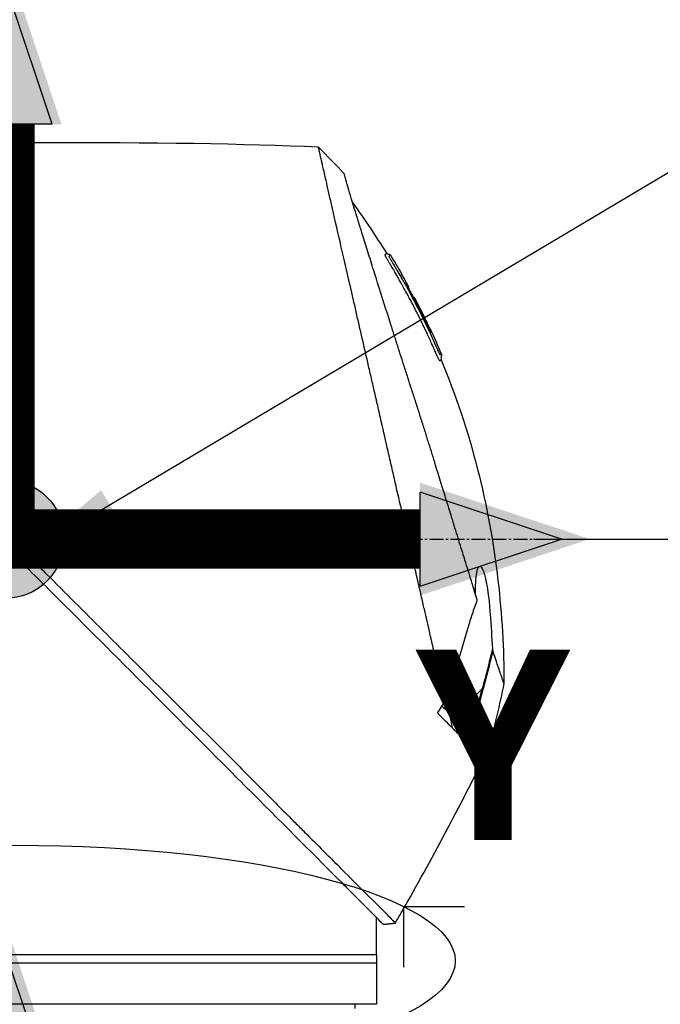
# Model space of a CAD drawing. Header units: millimetres. Extents: x 0 to 5219, y 0 to 2970.
# Tile 169 of 232: x 1893 to 1971, y 2182 to 2301. Entities that reach past the tile are written whole.
import ezdxf

# ---------------------------------------------------------------- set-up
doc = ezdxf.new("R2010")
doc.units = ezdxf.units.MM
doc.header["$LTSCALE"] = 0.2
doc.linetypes.add('CENTER2', pattern=[1.125, 0.75, -0.125, 0.125, -0.125])
for name, color, linetype in [('02_Center Line', 1, 'CENTER2'), ('07_Special Line2', 76, 'Continuous'), ('12_Before Rev.Num.', 5, 'Continuous'), ('13_After Rev.Num.', 6, 'Continuous')]:
    doc.layers.add(name, color=color, linetype=linetype)
doc.layers.add('14_Mark', color=7, linetype='Continuous', true_color=0xe03c31)
doc.styles.add('Rainbow-5.0 Style', font='malgunsl.ttf')
doc.dimstyles.new('Rainbow-5.0 Style', dxfattribs={"dimtxt": 4, "dimasz": 2.5, "dimexe": 1, "dimexo": 1, "dimgap": 1, "dimtad": 1, "dimdsep": 46, "dimtxsty": 'Rainbow-5.0 Style', "dimcen": 0, "dimclrd": 251, "dimclre": 251, "dimclrt": 7, "dimazin": 3, "dimtp": 0.1, "dimtm": 0.1, "dimtfac": 0.61, "dimtmove": 0, "dimatfit": 3, "dimfxl": 1, "dimlwd": -1, "dimlwe": -1, "dimarcsym": 1})
doc.dimstyles.new('Rainbow-5.0 Style$0', dxfattribs={"dimtxt": 4, "dimasz": 3, "dimexe": 2, "dimexo": 1, "dimgap": 0.8, "dimtad": 1, "dimzin": 9, "dimdsep": 46, "dimtxsty": 'Rainbow-5.0 Style', "dimcen": 0, "dimclrd": 251, "dimclre": 251, "dimclrt": 256, "dimadec": 1, "dimazin": 0, "dimtp": 0.1, "dimtm": 0.1, "dimtfac": 0.61, "dimtmove": 0, "dimatfit": 3, "dimfxl": 1, "dimlwd": -1, "dimlwe": -1, "dimarcsym": 1})

# ---------------------------------------------------------------- blocks, each defined once
blk = doc.blocks.new('A$Cff2b0858')
for p, q in [((-109.41, 1530.64), (-109.41, 1530.64)), ((-108.21, 1529.09), (-108.22, 1529.08)), ((-107.36, 1527.54), (-107.36, 1527.54)), ((-106.86, 1526.12), (-106.86, 1526.13)), ((-106.77, 1526.21), (-106.72, 1526.26)), ((-106.69, 1526.3), (-106.69, 1526.3)), ((-98.49, 1478.85), (-101.61, 1475.72)), ((-102.71, 1476.16), (-102.71, 1476.16)), ((-102.08, 1474.12), (-102.39, 1475.84)), ((-101.47, 1475.57), (-100.02, 1473.77)), ((-101.17, 1474.63), (-101.17, 1474.63)), ((-99.79, 1473.9), (-99.79, 1473.9)), ((-111.25, 1450.15), (-111.25, 1451.15)), ((-110.41, 1450.31), (-108.96, 1450.49)), ((-108.96, 1450.49), (-108.96, 1450.49)), ((-111.25, 1446.65), (-111.25, 1449.65)), ((-111.25, 1446.65), (-201.25, 1446.65)), ((-111.25, 1446.65), (-111.25, 1440.65)), ((-111.25, 1445.65), (-201.25, 1445.65)), ((-111.25, 1440.65), (-201.25, 1440.65)), ((-113.86, 1440.15), (-113.85, 1440.65))]:
    blk.add_line(p, q)
for centre, major_axis, ratio, start_param, end_param in [((-462.25, 1514.75), (-366.09, -26.02), 0.042138, 3.488133, 3.909025), ((-117.63, 1541.96), (-7.47, 7.7), 0.120793, 4.50015, 4.924628), ((-190.7, 1482.03), (-45.52, 83.34), 1, 4.712389, 4.730948), ((-190.7, 1482.03), (47.06, -82.48), 1, 1.552239, 1.570796), ((-165.94, 1460.84), (61.32, 61.29), 0.000012, 6.229279, 6.245754), ((-280.96, 1527.65), (-44.19, -183.8), 1, 1.51817, 1.570796), ((-2518.5, 2914), (-765.25, 2704.52), 0.999799, 3.899585, 3.900232), ((-94.56, 1470.26), (-157.24, -287.66), 0.019111, 4.710355, 4.714425), ((-126.79, 1499.87), (29.02, -28.06), 0.006576, 0.377371, 0.391215), ((-189.95, 1508.95), (92.5, 175.69), 0.499327, 4.653394, 4.763255), ((-127.59, 1498.98), (29.37, -28.27), 0.004865, 5.887634, 5.901943), ((-449.08, 1645.73), (133.4, 370.15), 0.996605, 4.537773, 4.543581)]:
    blk.add_ellipse(centre, major_axis=major_axis, ratio=ratio, start_param=start_param, end_param=end_param)
for points, knots in [([(-102.94, 1477.46), (-103.41, 1479.48), (-103.91, 1481.67), (-104.53, 1484.4), (-104.62, 1484.75), (-104.74, 1485.29), (-104.78, 1485.47), (-105.04, 1486.62), (-105.24, 1487.5), (-105.59, 1489.01), (-105.72, 1489.6), (-105.92, 1490.46), (-105.99, 1490.77), (-106.08, 1491.15), (-106.1, 1491.23), (-106.19, 1491.63), (-106.27, 1491.97), (-106.52, 1493.07), (-106.7, 1493.85), (-106.93, 1494.84), (-106.97, 1495.04), (-107.08, 1495.52), (-107.14, 1495.79), (-107.24, 1496.23), (-107.29, 1496.41), (-107.87, 1498.96), (-108.43, 1501.4), (-109.14, 1504.49), (-109.28, 1505.12), (-109.57, 1506.37), (-109.71, 1506.98), (-110.13, 1508.82), (-110.4, 1510.03), (-110.76, 1511.56), (-110.83, 1511.88), (-110.98, 1512.52), (-111.05, 1512.84), (-111.16, 1513.33), (-111.2, 1513.48), (-111.27, 1513.79), (-111.3, 1513.94), (-111.46, 1514.65), (-111.6, 1515.22), (-111.79, 1516.09), (-111.86, 1516.38), (-111.99, 1516.96), (-112.06, 1517.24), (-112.26, 1518.1), (-112.38, 1518.67), (-112.77, 1520.34), (-113.02, 1521.45), (-113.52, 1523.61), (-113.76, 1524.67), (-114.23, 1526.74), (-114.46, 1527.74), (-114.8, 1529.2), (-114.91, 1529.68), (-115.12, 1530.62), (-115.23, 1531.08), (-115.44, 1531.98), (-115.54, 1532.43), (-116.04, 1534.6), (-116.4, 1536.17), (-116.96, 1538.63), (-117.18, 1539.59), (-117.51, 1541.05), (-117.64, 1541.62), (-117.8, 1542.29), (-117.84, 1542.46), (-117.89, 1542.7), (-117.91, 1542.77), (-117.95, 1542.97), (-117.98, 1543.09), (-118.05, 1543.4), (-118.09, 1543.58), (-118.15, 1543.85), (-118.18, 1543.95), (-118.21, 1544.07), (-118.21, 1544.11), (-118.24, 1544.24), (-118.26, 1544.32), (-118.29, 1544.43), (-118.29, 1544.46), (-118.29, 1544.46)], [0.000001, 0.000001, 0.000001, 0.000001, 0.87198, 0.87198, 0.998176, 0.998176, 1.064575, 1.064575, 1.41457, 1.41457, 1.596219, 1.596219, 1.693857, 1.693857, 1.719166, 1.719166, 1.837725, 1.837725, 2.111396, 2.111396, 2.182409, 2.182409, 2.276499, 2.276499, 2.337341, 2.337341, 3.162147, 3.162147, 3.373842, 3.373842, 3.579811, 3.579811, 3.984502, 3.984502, 4.09507, 4.09507, 4.202311, 4.202311, 4.255972, 4.255972, 4.304596, 4.304596, 4.486711, 4.486711, 4.581165, 4.581165, 4.673894, 4.673894, 4.859509, 4.859509, 5.231419, 5.231419, 5.60592, 5.60592, 5.979077, 5.979077, 6.165933, 6.165933, 6.351964, 6.351964, 6.539189, 6.539189, 7.288579, 7.288579, 7.860772, 7.860772, 8.290537, 8.290537, 8.451715, 8.451715, 8.522248, 8.522248, 8.654959, 8.654959, 8.889881, 8.889881, 9.06617, 9.06617, 9.132077, 9.132077, 9.362293, 9.362293, 9.592797, 9.592797, 9.592797, 9.592797]), ([(-99.06, 1489.6), (-99.15, 1489.88), (-99.24, 1490.17), (-99.41, 1490.74), (-99.51, 1491.04), (-99.66, 1491.53), (-99.72, 1491.73), (-100.03, 1492.75), (-100.29, 1493.59), (-100.74, 1495.03), (-100.92, 1495.62), (-101.35, 1497.01), (-101.6, 1497.83), (-102.01, 1499.13), (-102.15, 1499.61), (-102.47, 1500.65), (-102.65, 1501.2), (-103.02, 1502.41), (-103.22, 1503.06), (-103.65, 1504.46), (-103.88, 1505.21), (-104.39, 1506.84), (-104.65, 1507.71), (-105, 1508.81), (-105.07, 1509.03), (-105.29, 1509.75), (-105.45, 1510.25), (-105.77, 1511.24), (-105.92, 1511.74), (-106.24, 1512.73), (-106.4, 1513.23), (-106.72, 1514.21), (-106.88, 1514.71), (-107.18, 1515.63), (-107.33, 1516.1), (-107.55, 1516.8), (-107.63, 1517.05), (-107.87, 1517.79), (-108.02, 1518.27), (-108.31, 1519.18), (-108.45, 1519.61), (-108.74, 1520.51), (-108.89, 1520.99), (-109.19, 1521.92), (-109.33, 1522.38), (-110.06, 1524.66), (-110.61, 1526.4), (-111.26, 1528.45), (-111.38, 1528.85), (-111.63, 1529.64), (-111.76, 1530.03), (-112.11, 1531.17), (-112.34, 1531.89), (-112.77, 1533.28), (-112.98, 1533.94), (-113.34, 1535.09), (-113.49, 1535.59), (-113.9, 1536.9), (-114.12, 1537.64), (-114.46, 1538.76), (-114.58, 1539.18), (-114.77, 1539.82), (-114.84, 1540.07), (-114.94, 1540.43), (-114.98, 1540.57), (-115.02, 1540.73), (-115.03, 1540.77), (-115.08, 1540.94), (-115.1, 1541.05), (-115.14, 1541.18), (-115.15, 1541.22), (-115.15, 1541.22)], [0.000001, 0.000001, 0.000001, 0.000001, 0.11946, 0.11946, 0.241052, 0.241052, 0.321692, 0.321692, 0.643653, 0.643653, 0.858623, 0.858623, 1.144694, 1.144694, 1.308122, 1.308122, 1.494874, 1.494874, 1.708069, 1.708069, 1.951832, 1.951832, 2.230695, 2.230695, 2.303189, 2.303189, 2.46479, 2.46479, 2.625297, 2.625297, 2.787922, 2.787922, 2.946664, 2.946664, 3.08253, 3.08253, 3.156368, 3.156368, 3.305764, 3.305764, 3.43529, 3.43529, 3.579096, 3.579096, 3.721833, 3.721833, 4.292184, 4.292184, 4.435257, 4.435257, 4.578157, 4.578157, 4.862917, 4.862917, 5.148905, 5.148905, 5.393875, 5.393875, 5.822939, 5.822939, 6.144758, 6.144758, 6.385994, 6.385994, 6.566823, 6.566823, 6.63475, 6.63475, 6.873456, 6.873456, 7.112007, 7.112007, 7.112007, 7.112007]), ([(-104.33, 1520.12), (-104.35, 1520.16), (-104.38, 1520.22), (-104.42, 1520.32), (-104.43, 1520.35), (-104.45, 1520.38), (-104.46, 1520.41), (-104.54, 1520.58), (-104.58, 1520.67), (-104.58, 1520.67), (-104.58, 1520.67), (-104.6, 1520.71), (-104.6, 1520.73), (-104.79, 1521.16), (-104.99, 1521.58), (-105.18, 1522), (-105.3, 1522.25), (-105.42, 1522.5), (-105.54, 1522.75), (-105.68, 1523.05), (-105.82, 1523.32), (-105.94, 1523.57), (-106.17, 1524.03), (-106.36, 1524.42), (-106.53, 1524.74), (-106.6, 1524.88), (-106.67, 1525.01), (-106.72, 1525.12), (-106.93, 1525.53), (-107.05, 1525.76), (-107.08, 1525.81), (-107.23, 1526.09), (-107.38, 1526.38), (-107.53, 1526.66), (-107.67, 1526.9), (-107.8, 1527.15), (-107.94, 1527.39), (-108.17, 1527.82), (-108.36, 1528.16), (-108.51, 1528.42), (-108.62, 1528.62), (-108.71, 1528.77), (-108.77, 1528.87), (-109, 1529.28), (-109.14, 1529.51), (-109.16, 1529.56), (-109.19, 1529.59), (-109.21, 1529.62), (-109.22, 1529.66), (-109.25, 1529.71), (-109.28, 1529.75), (-109.3, 1529.79), (-109.35, 1529.88), (-109.39, 1529.94), (-109.43, 1530), (-109.43, 1530.01), (-109.44, 1530.03), (-109.45, 1530.04), (-109.48, 1530.08), (-109.5, 1530.12), (-109.51, 1530.14), (-109.51, 1530.15), (-109.52, 1530.16), (-109.53, 1530.17), (-109.53, 1530.18), (-109.54, 1530.19), (-109.55, 1530.2), (-109.55, 1530.2), (-109.55, 1530.21), (-109.55, 1530.21), (-109.58, 1530.26), (-109.61, 1530.31), (-109.63, 1530.34), (-109.7, 1530.45), (-109.74, 1530.52), (-109.76, 1530.56), (-109.77, 1530.58), (-109.79, 1530.61), (-109.81, 1530.64), (-109.82, 1530.65), (-109.83, 1530.67), (-109.83, 1530.68), (-109.84, 1530.69), (-109.84, 1530.69), (-109.84, 1530.7), (-109.85, 1530.71), (-109.86, 1530.72), (-109.87, 1530.74), (-109.88, 1530.76), (-109.89, 1530.77), (-109.9, 1530.79), (-109.9, 1530.8), (-109.91, 1530.81), (-109.93, 1530.84), (-109.94, 1530.86), (-109.95, 1530.88), (-109.96, 1530.9), (-109.99, 1530.95), (-110.02, 1531), (-110.04, 1531.04), (-110.07, 1531.1), (-110.1, 1531.15), (-110.12, 1531.19), (-110.13, 1531.22), (-110.15, 1531.25), (-110.16, 1531.27), (-110.17, 1531.29), (-110.17, 1531.3), (-110.18, 1531.31), (-110.18, 1531.31), (-110.18, 1531.32), (-110.18, 1531.32), (-110.19, 1531.34), (-110.2, 1531.37), (-110.21, 1531.4), (-110.22, 1531.4), (-110.22, 1531.41), (-110.22, 1531.41), (-110.22, 1531.42), (-110.22, 1531.42), (-110.22, 1531.43), (-110.22, 1531.43), (-110.23, 1531.44), (-110.23, 1531.45), (-110.23, 1531.45), (-110.23, 1531.46), (-110.23, 1531.46), (-110.23, 1531.47), (-110.2, 1531.49), (-110.18, 1531.53), (-110.16, 1531.55), (-110.14, 1531.57), (-110.12, 1531.58), (-110.12, 1531.59), (-110.11, 1531.6), (-110.1, 1531.6), (-110.1, 1531.61), (-110.09, 1531.61), (-110.09, 1531.62), (-110.08, 1531.63), (-110.08, 1531.63), (-110.07, 1531.63), (-110.07, 1531.63), (-110.07, 1531.63), (-110.07, 1531.63)], [-0.6381839, -0.6381839, -0.6381839, -0.6381839, -0.6316964, -0.6316964, -0.6316964, -0.6307456, -0.6307456, -0.6307456, -0.6250215, -0.6250215, -0.6250215, -0.6234436, -0.6234436, -0.6234436, -0.5910238, -0.5910238, -0.5910238, -0.5714286, -0.5714286, -0.5714286, -0.5584343, -0.5584343, -0.5584343, -0.5344378, -0.5344378, -0.5344378, -0.5236736, -0.5236736, -0.5236736, -0.4857143, -0.4857143, -0.4857143, -0.4628498, -0.4628498, -0.4628498, -0.4428571, -0.4428571, -0.4428571, -0.4184801, -0.4184801, -0.4184801, -0.4, -0.4, -0.4, -0.3785714, -0.3785714, -0.3785714, -0.3766324, -0.3766324, -0.3766324, -0.3736775, -0.3736775, -0.3736775, -0.3678571, -0.3678571, -0.3678571, -0.3667329, -0.3667329, -0.3667329, -0.3632653, -0.3632653, -0.3632653, -0.3617347, -0.3617347, -0.3617347, -0.3602041, -0.3602041, -0.3602041, -0.3600354, -0.3600354, -0.3600354, -0.3571429, -0.3571429, -0.3571429, -0.3517857, -0.3517857, -0.3517857, -0.3491071, -0.3491071, -0.3491071, -0.347306, -0.347306, -0.347306, -0.3464286, -0.3464286, -0.3464286, -0.3448214, -0.3448214, -0.3448214, -0.3432143, -0.3432143, -0.3432143, -0.341231, -0.341231, -0.341231, -0.34, -0.34, -0.34, -0.3357143, -0.3357143, -0.3357143, -0.3314305, -0.3314305, -0.3314305, -0.3277963, -0.3277963, -0.3277963, -0.325, -0.325, -0.325, -0.3238534, -0.3238534, -0.3238534, -0.3196429, -0.3196429, -0.3196429, -0.3186098, -0.3186098, -0.3186098, -0.3169643, -0.3169643, -0.3169643, -0.3142857, -0.3142857, -0.3142857, -0.3057284, -0.3057284, -0.3057284, -0.2625175, -0.2625175, -0.2625175, -0.2379132, -0.2379132, -0.2379132, -0.2285714, -0.2285714, -0.2285714, -0.2146659, -0.2146659, -0.2146659, -0.1843164, -0.1843164, -0.1843164, -0.1783373, -0.1783373, -0.1783373, -0.1783373]), ([(-110.07, 1531.63), (-110.06, 1531.61), (-110.05, 1531.59), (-110.01, 1531.57), (-109.99, 1531.56), (-109.95, 1531.54), (-109.93, 1531.54), (-109.88, 1531.53), (-109.84, 1531.52), (-109.77, 1531.52), (-109.73, 1531.51), (-109.67, 1531.49), (-109.65, 1531.48), (-109.62, 1531.45), (-109.6, 1531.43), (-109.59, 1531.41)], [0, 0, 0, 0, 0.00696823, 0.00696823, 0.0132767, 0.0132767, 0.01999622, 0.01999622, 0.03024169, 0.03024169, 0.04191695, 0.04191695, 0.04845969, 0.04845969, 0.05587781, 0.05587781, 0.05587781, 0.05587781]), ([(-109.46, 1530.73), (-109.48, 1530.76), (-109.5, 1530.78), (-109.51, 1530.81), (-109.6, 1530.95), (-109.64, 1531.03), (-109.66, 1531.06), (-109.66, 1531.07), (-109.68, 1531.1), (-109.69, 1531.14), (-109.7, 1531.14), (-109.7, 1531.14), (-109.7, 1531.15), (-109.71, 1531.17), (-109.72, 1531.18), (-109.72, 1531.2), (-109.73, 1531.21), (-109.73, 1531.23), (-109.74, 1531.24), (-109.74, 1531.24), (-109.74, 1531.24), (-109.74, 1531.24), (-109.74, 1531.24), (-109.74, 1531.24), (-109.74, 1531.25), (-109.74, 1531.25), (-109.74, 1531.25), (-109.74, 1531.26), (-109.74, 1531.26), (-109.74, 1531.26), (-109.74, 1531.26), (-109.74, 1531.27), (-109.73, 1531.27), (-109.73, 1531.27), (-109.73, 1531.27), (-109.73, 1531.28), (-109.73, 1531.28), (-109.73, 1531.28), (-109.72, 1531.28), (-109.72, 1531.28), (-109.72, 1531.28), (-109.72, 1531.29), (-109.71, 1531.29), (-109.71, 1531.29), (-109.7, 1531.3), (-109.7, 1531.3), (-109.7, 1531.3), (-109.69, 1531.31), (-109.68, 1531.31), (-109.68, 1531.32), (-109.68, 1531.32), (-109.67, 1531.33), (-109.66, 1531.34), (-109.65, 1531.35), (-109.64, 1531.36), (-109.63, 1531.37), (-109.63, 1531.37), (-109.63, 1531.37), (-109.62, 1531.38), (-109.61, 1531.39), (-109.6, 1531.4), (-109.59, 1531.41), (-109.59, 1531.41), (-109.59, 1531.41), (-109.59, 1531.41), (-109.59, 1531.41), (-109.59, 1531.41)], [0.6113952, 0.6113952, 0.6113952, 0.6113952, 0.6163655, 0.6163655, 0.6163655, 0.6428571, 0.6428571, 0.6428571, 0.6462054, 0.6462054, 0.6462054, 0.6466888, 0.6466888, 0.6466888, 0.6495536, 0.6495536, 0.6495536, 0.6529018, 0.6529018, 0.6529018, 0.6534468, 0.6534468, 0.6534468, 0.6545759, 0.6545759, 0.6545759, 0.65625, 0.65625, 0.65625, 0.6595982, 0.6595982, 0.6595982, 0.6629464, 0.6629464, 0.6629464, 0.6668565, 0.6668565, 0.6668565, 0.6696429, 0.6696429, 0.6696429, 0.6763393, 0.6763393, 0.6763393, 0.6830357, 0.6830357, 0.6830357, 0.6964286, 0.6964286, 0.6964286, 0.7071219, 0.7071219, 0.7071219, 0.75, 0.75, 0.75, 0.7544493, 0.7544493, 0.7544493, 0.7766834, 0.7766834, 0.7766834, 0.7989284, 0.7989284, 0.7989284, 0.8029565, 0.8029565, 0.8029565, 0.8029565]), ([(-107.95, 1528.12), (-108.02, 1528.25), (-108.09, 1528.38), (-108.16, 1528.51), (-108.52, 1529.14), (-108.82, 1529.65), (-109.06, 1530.05), (-109.22, 1530.33), (-109.36, 1530.56), (-109.46, 1530.73)], [0.53854069, 0.53854069, 0.53854069, 0.53854069, 0.54601158, 0.54601158, 0.54601158, 0.58414804, 0.58414804, 0.58414804, 0.6113952, 0.6113952, 0.6113952, 0.6113952]), ([(-107.95, 1528.12), (-107.15, 1526.7), (-106.39, 1525.25), (-105.3, 1523.06), (-104.95, 1522.32), (-104.44, 1521.2), (-104.27, 1520.83), (-104.02, 1520.27), (-103.94, 1520.08), (-103.82, 1519.8), (-103.77, 1519.7), (-103.72, 1519.59), (-103.71, 1519.56), (-103.67, 1519.49), (-103.65, 1519.45), (-103.63, 1519.4), (-103.62, 1519.38), (-103.6, 1519.35), (-103.6, 1519.34), (-103.59, 1519.34)], [0, 0, 0, 0, 0.4895494, 0.4895494, 0.7349123, 0.7349123, 0.8575971, 0.8575971, 0.9189278, 0.9189278, 0.9500754, 0.9500754, 0.9597588, 0.9597588, 0.9764516, 0.9764516, 0.986508, 0.986508, 0.9974152, 0.9974152, 0.9974152, 0.9974152]), ([(-104.71, 1522.04), (-104.99, 1522.66), (-105.29, 1523.27), (-105.88, 1524.48), (-106.19, 1525.08), (-106.6, 1525.87), (-106.66, 1525.99), (-106.81, 1526.28), (-106.89, 1526.43), (-107.03, 1526.71), (-107.1, 1526.85), (-107.23, 1527.12), (-107.29, 1527.24), (-107.37, 1527.43), (-107.39, 1527.48), (-107.39, 1527.52), (-107.38, 1527.52), (-107.37, 1527.53), (-107.36, 1527.54), (-107.36, 1527.54)], [0, 0, 0, 0, 0.2033457, 0.2033457, 0.4054893, 0.4054893, 0.4711803, 0.4711803, 0.537522, 0.537522, 0.6072062, 0.6072062, 0.6950472, 0.6950472, 0.7818922, 0.7818922, 0.8436322, 0.8436322, 0.9566964, 0.9566964, 0.9566964, 0.9566964]), ([(-107.1, 1526.84), (-107.09, 1526.83), (-107.08, 1526.82), (-107.01, 1526.68), (-106.94, 1526.54), (-106.84, 1526.33), (-106.81, 1526.27), (-106.77, 1526.21)], [0.10468541, 0.10468541, 0.10468541, 0.10468541, 0.10797961, 0.10797961, 0.13839286, 0.13839286, 0.15095897, 0.15095897, 0.15095897, 0.15095897]), ([(-106.69, 1526.3), (-106.69, 1526.29), (-106.7, 1526.28), (-106.72, 1526.27), (-106.72, 1526.27), (-106.72, 1526.26)], [0, 0, 0, 0, 0.2014667, 0.2014667, 0.2133174, 0.2133174, 0.2133174, 0.2133174]), ([(-106.72, 1526.26), (-106.72, 1526.26), (-106.72, 1526.26), (-106.72, 1526.26), (-106.72, 1526.26), (-106.71, 1526.24), (-106.7, 1526.22), (-106.68, 1526.17), (-106.67, 1526.14), (-106.64, 1526.08), (-106.62, 1526.05), (-106.58, 1525.96), (-106.55, 1525.91), (-106.39, 1525.6), (-106.3, 1525.43), (-105.67, 1524.21), (-105.16, 1523.15), (-104.66, 1522.09)], [0.2133319, 0.2133319, 0.2133319, 0.2133319, 0.2163534, 0.2163534, 0.2235204, 0.2235204, 0.23705, 0.23705, 0.2500366, 0.2500366, 0.2610139, 0.2610139, 0.2818391, 0.2818391, 0.3061493, 0.3061493, 0.4559018, 0.4559018, 0.4559018, 0.4559018]), ([(-105.39, 1523.73), (-105.44, 1523.83), (-105.54, 1524.04), (-106, 1524.97), (-106.34, 1525.63), (-106.69, 1526.3)], [-0.3088998, -0.3088998, -0.3088998, -0.3088998, -0.2247493, -0.2247493, 0, 0, 0, 0]), ([(-104.77, 1522.46), (-104.81, 1522.53), (-104.85, 1522.62), (-104.97, 1522.88), (-105.06, 1523.05), (-105.19, 1523.33), (-105.24, 1523.42), (-105.38, 1523.71), (-105.46, 1523.88), (-105.92, 1524.81), (-106.3, 1525.56), (-106.69, 1526.3)], [0.2755532, 0.2755532, 0.2755532, 0.2755532, 0.2850415, 0.2850415, 0.2995323, 0.2995323, 0.3067321, 0.3067321, 0.3211833, 0.3211833, 0.3801221, 0.3801221, 0.3801221, 0.3801221]), ([(-103.92, 1519.18), (-103.92, 1519.19), (-103.92, 1519.19), (-103.93, 1519.2), (-103.94, 1519.23), (-103.95, 1519.26), (-103.97, 1519.3), (-104, 1519.36), (-104.02, 1519.4), (-104.03, 1519.43), (-104.04, 1519.45), (-104.05, 1519.47), (-104.05, 1519.49), (-104.06, 1519.49), (-104.06, 1519.5), (-104.06, 1519.5), (-104.06, 1519.51), (-104.07, 1519.51), (-104.07, 1519.52), (-104.07, 1519.53), (-104.08, 1519.54), (-104.08, 1519.55), (-104.09, 1519.57), (-104.1, 1519.59), (-104.11, 1519.61), (-104.12, 1519.63), (-104.13, 1519.65), (-104.14, 1519.67), (-104.17, 1519.76), (-104.21, 1519.84), (-104.25, 1519.92), (-104.26, 1519.96), (-104.28, 1520.01), (-104.31, 1520.07), (-104.31, 1520.08), (-104.32, 1520.09), (-104.32, 1520.09), (-104.32, 1520.11), (-104.33, 1520.11), (-104.33, 1520.12), (-104.33, 1520.12), (-104.33, 1520.12), (-104.33, 1520.12)], [-0.66514195, -0.66514195, -0.66514195, -0.66514195, -0.66455586, -0.66455586, -0.66455586, -0.66183036, -0.66183036, -0.66183036, -0.65848214, -0.65848214, -0.65848214, -0.65680804, -0.65680804, -0.65680804, -0.65638951, -0.65638951, -0.65638951, -0.65597098, -0.65597098, -0.65597098, -0.65513393, -0.65513393, -0.65513393, -0.65351626, -0.65351626, -0.65351626, -0.65178571, -0.65178571, -0.65178571, -0.64508929, -0.64508929, -0.64508929, -0.64174107, -0.64174107, -0.64174107, -0.64037359, -0.64037359, -0.64037359, -0.63839286, -0.63839286, -0.63839286, -0.63818395, -0.63818395, -0.63818395, -0.63818395]), ([(-103.42, 1519.44), (-103.42, 1519.44), (-103.42, 1519.44), (-103.42, 1519.44), (-103.42, 1519.44), (-103.42, 1519.43), (-103.43, 1519.42), (-103.44, 1519.41), (-103.45, 1519.4), (-103.46, 1519.39), (-103.47, 1519.38), (-103.47, 1519.37), (-103.48, 1519.36), (-103.49, 1519.35), (-103.5, 1519.35), (-103.52, 1519.34), (-103.52, 1519.34), (-103.52, 1519.34), (-103.52, 1519.34), (-103.52, 1519.34), (-103.53, 1519.33), (-103.53, 1519.33), (-103.55, 1519.33), (-103.56, 1519.33), (-103.56, 1519.33), (-103.56, 1519.33), (-103.56, 1519.33), (-103.56, 1519.33), (-103.57, 1519.33), (-103.56, 1519.3), (-103.59, 1519.33), (-103.59, 1519.33), (-103.59, 1519.34), (-103.59, 1519.34)], [0.1904669, 0.1904669, 0.1904669, 0.1904669, 0.1946998, 0.1946998, 0.1946998, 0.2185366, 0.2185366, 0.2185366, 0.2401138, 0.2401138, 0.2401138, 0.25, 0.25, 0.25, 0.2746433, 0.2746433, 0.2746433, 0.275, 0.275, 0.275, 0.284375, 0.284375, 0.284375, 0.29375, 0.29375, 0.29375, 0.2960651, 0.2960651, 0.2960651, 0.3063403, 0.3063403, 0.3063403, 0.3071483, 0.3071483, 0.3071483, 0.3071483]), ([(-103.42, 1519.44), (-103.41, 1519.41), (-103.4, 1519.38), (-103.39, 1519.32), (-103.39, 1519.29), (-103.4, 1519.21), (-103.41, 1519.16), (-103.44, 1519.02), (-103.47, 1518.92), (-103.46, 1518.77), (-103.45, 1518.74), (-103.44, 1518.7)], [0.00004944, 0.00004944, 0.00004944, 0.00004944, 0.00905919, 0.00905919, 0.01879779, 0.01879779, 0.03294906, 0.03294906, 0.06376672, 0.06376672, 0.07528968, 0.07528968, 0.07528968, 0.07528968]), ([(-103.72, 1518.77), (-103.74, 1518.8), (-103.75, 1518.84), (-103.77, 1518.87), (-103.83, 1518.99), (-103.88, 1519.11), (-103.92, 1519.18), (-103.92, 1519.18), (-103.92, 1519.18), (-103.92, 1519.18)], [-0.67857143, -0.67857143, -0.67857143, -0.67857143, -0.67563925, -0.67563925, -0.67563925, -0.66517857, -0.66517857, -0.66517857, -0.66514195, -0.66514195, -0.66514195, -0.66514195]), ([(-103.44, 1518.7), (-103.44, 1518.7), (-103.44, 1518.7), (-103.44, 1518.7), (-103.44, 1518.7), (-103.45, 1518.69), (-103.45, 1518.69), (-103.46, 1518.68), (-103.46, 1518.68), (-103.46, 1518.68), (-103.47, 1518.67), (-103.48, 1518.66), (-103.49, 1518.65), (-103.5, 1518.64), (-103.51, 1518.63), (-103.51, 1518.63), (-103.53, 1518.61), (-103.54, 1518.6), (-103.55, 1518.59), (-103.55, 1518.59), (-103.55, 1518.59), (-103.55, 1518.59), (-103.55, 1518.59), (-103.55, 1518.59), (-103.56, 1518.58), (-103.56, 1518.58), (-103.56, 1518.58), (-103.56, 1518.58), (-103.57, 1518.57), (-103.58, 1518.57), (-103.58, 1518.57), (-103.58, 1518.56), (-103.58, 1518.56), (-103.58, 1518.56), (-103.59, 1518.56), (-103.59, 1518.56), (-103.59, 1518.56), (-103.59, 1518.56), (-103.59, 1518.56), (-103.59, 1518.56), (-103.59, 1518.56), (-103.59, 1518.57), (-103.59, 1518.57), (-103.6, 1518.57), (-103.6, 1518.57), (-103.6, 1518.57), (-103.6, 1518.57), (-103.6, 1518.57), (-103.61, 1518.57), (-103.61, 1518.58), (-103.62, 1518.58), (-103.63, 1518.61), (-103.63, 1518.61), (-103.64, 1518.63), (-103.65, 1518.64), (-103.67, 1518.67), (-103.69, 1518.72), (-103.72, 1518.77)], [-0.8424131, -0.8424131, -0.8424131, -0.8424131, -0.8361277, -0.8361277, -0.8361277, -0.7959166, -0.7959166, -0.7959166, -0.7857143, -0.7857143, -0.7857143, -0.7650972, -0.7650972, -0.7650972, -0.7397959, -0.7397959, -0.7397959, -0.7152592, -0.7152592, -0.7152592, -0.7135569, -0.7135569, -0.7135569, -0.7068916, -0.7068916, -0.7068916, -0.70606, -0.70606, -0.70606, -0.7010621, -0.7010621, -0.7010621, -0.6985631, -0.6985631, -0.6985631, -0.6973136, -0.6973136, -0.6973136, -0.6969517, -0.6969517, -0.6969517, -0.6960641, -0.6960641, -0.6960641, -0.6934402, -0.6934402, -0.6934402, -0.691691, -0.691691, -0.691691, -0.6873178, -0.6873178, -0.6873178, -0.6847598, -0.6847598, -0.6847598, -0.6785714, -0.6785714, -0.6785714, -0.6785714]), ([(-103.44, 1518.7), (-99.89, 1510.22), (-97.61, 1501.12), (-96.08, 1487.85), (-95.84, 1483.67), (-95.83, 1479.5)], [0, 0, 0, 0, 2.758267, 2.758267, 4.009408, 4.009408, 4.009408, 4.009408]), ([(-154.63, 1496.18), (-154.36, 1495.91), (-154.11, 1495.67), (-153.49, 1495.04), (-153.2, 1494.75), (-152.34, 1493.9), (-151.77, 1493.33), (-150.06, 1491.61), (-148.92, 1490.47), (-145.51, 1487.06), (-143.26, 1484.81), (-135.92, 1477.48), (-131.69, 1473.29), (-127.67, 1469.26), (-127.12, 1468.71), (-126.05, 1467.63), (-125.51, 1467.09), (-123.6, 1465.17), (-122.34, 1463.88), (-120.73, 1462.27), (-120.34, 1461.89), (-119.16, 1460.7), (-118.4, 1459.94), (-117.35, 1458.89), (-117.03, 1458.57), (-116.14, 1457.68), (-115.58, 1457.12), (-114.12, 1455.66), (-113.28, 1454.79), (-111.39, 1452.92), (-110.48, 1452.03), (-109.57, 1451.12), (-109.34, 1450.88), (-109.11, 1450.65), (-109.05, 1450.59), (-109.01, 1450.54), (-109, 1450.53), (-108.99, 1450.52), (-108.98, 1450.51), (-108.97, 1450.5), (-108.97, 1450.5), (-108.97, 1450.5), (-108.96, 1450.5), (-108.96, 1450.49), (-108.96, 1450.49), (-108.96, 1450.49), (-108.96, 1450.49), (-108.96, 1450.49)], [0, 0, 0, 0, 0.115596, 0.115596, 0.212113, 0.212113, 0.405093, 0.405093, 0.790972, 0.790972, 1.563393, 1.563393, 3.332159, 3.332159, 3.60987, 3.60987, 3.890806, 3.890806, 4.623507, 4.623507, 4.856845, 4.856845, 5.35641, 5.35641, 5.576842, 5.576842, 5.990665, 5.990665, 6.711546, 6.711546, 7.79125, 7.79125, 8.330789, 8.330789, 8.599474, 8.599474, 8.666532, 8.666532, 8.716444, 8.716444, 8.791539, 8.791539, 8.829086, 8.829086, 8.847858, 8.847858, 8.871461, 8.871461, 8.871461, 8.871461]), ([(-155.62, 1495.5), (-154.85, 1494.76), (-154.09, 1494.01), (-152.41, 1492.37), (-151.5, 1491.47), (-148.65, 1488.64), (-146.71, 1486.7), (-140.79, 1480.77), (-136.84, 1476.79), (-131.09, 1471.03), (-129.16, 1469.1), (-126.99, 1466.92), (-126.68, 1466.61), (-122.19, 1462.11), (-118.39, 1458.32), (-115.32, 1455.23), (-115.12, 1455.03), (-114.18, 1454.07), (-113.49, 1453.39), (-112.11, 1452.01), (-111.48, 1451.38), (-110.85, 1450.74), (-110.69, 1450.58), (-110.52, 1450.42), (-110.48, 1450.38), (-110.44, 1450.34), (-110.43, 1450.33), (-110.42, 1450.32), (-110.42, 1450.32), (-110.42, 1450.31), (-110.42, 1450.31), (-110.41, 1450.31), (-110.41, 1450.31), (-110.41, 1450.31), (-110.41, 1450.31), (-110.41, 1450.31)], [-7.620463, -7.620463, -7.620463, -7.620463, -7.336805, -7.336805, -6.999081, -6.999081, -6.270272, -6.270272, -4.749597, -4.749597, -3.95115, -3.95115, -3.814973, -3.814973, -1.971605, -1.971605, -1.846597, -1.846597, -1.347406, -1.347406, -0.675491, -0.675491, -0.339165, -0.339165, -0.169556, -0.169556, -0.084774, -0.084774, -0.042597, -0.042597, -0.021599, -0.021599, -0.011128, -0.011128, -0.000028, -0.000028, -0.000028, -0.000028]), ([(-99.28, 1490.31), (-99.28, 1490.95), (-99.27, 1491.41), (-99.23, 1492.19), (-99.19, 1492.63), (-99.07, 1493.24), (-99.01, 1493.45), (-98.87, 1493.68), (-98.79, 1493.73), (-98.67, 1493.69), (-98.58, 1493.63), (-98.4, 1493.3), (-98.34, 1493.15), (-98.22, 1492.79), (-98.16, 1492.6), (-98.05, 1492.14), (-97.99, 1491.87), (-97.86, 1491.17), (-97.79, 1490.72), (-97.64, 1489.6), (-97.6, 1489.04), (-97.55, 1488.4), (-97.53, 1488.17), (-97.4, 1486.52), (-97.31, 1485.14), (-97.23, 1483.67)], [-1.705013, -1.705013, -1.705013, -1.705013, -1.556708, -1.556708, -1.329106, -1.329106, -1.145925, -1.145925, -0.996981, -0.996981, -0.898581, -0.898581, -0.842466, -0.842466, -0.790237, -0.790237, -0.729818, -0.729818, -0.639276, -0.639276, -0.510567, -0.510567, -0.441089, -0.441089, -0.000001, -0.000001, -0.000001, -0.000001]), ([(-100.16, 1486.28), (-100, 1486.84), (-99.83, 1487.4), (-99.46, 1488.51), (-99.26, 1489.06), (-99.06, 1489.6)], [0.000001, 0.000001, 0.000001, 0.000001, 0.1746079, 0.1746079, 0.3493254, 0.3493254, 0.3493254, 0.3493254]), ([(-102.94, 1477.46), (-102.46, 1478.87), (-101.97, 1480.36), (-101.03, 1483.34), (-100.57, 1484.85), (-100.16, 1486.28)], [0.000001, 0.000001, 0.000001, 0.000001, 0.4445869, 0.4445869, 0.8865288, 0.8865288, 0.8865288, 0.8865288]), ([(-97.23, 1483.67), (-97.43, 1482.87), (-97.63, 1482.06), (-98.05, 1480.45), (-98.27, 1479.65), (-98.49, 1478.85)], [0.000001, 0.000001, 0.000001, 0.000001, 0.2490275, 0.2490275, 0.498054, 0.498054, 0.498054, 0.498054]), ([(-97.16, 1483.46), (-97.17, 1483.49), (-97.18, 1483.52), (-97.21, 1483.6), (-97.22, 1483.64), (-97.23, 1483.67)], [-0.04707166, -0.04707166, -0.04707166, -0.04707166, -0.02156687, -0.02156687, -0.00000099, -0.00000099, -0.00000099, -0.00000099]), ([(-95.83, 1479.5), (-95.83, 1479.5), (-95.83, 1479.5), (-95.83, 1479.5), (-95.83, 1479.51), (-95.86, 1479.57), (-95.9, 1479.69), (-95.91, 1479.71), (-95.92, 1479.73), (-95.92, 1479.75), (-95.98, 1479.9), (-96.05, 1480.1), (-96.11, 1480.27), (-96.14, 1480.36), (-96.16, 1480.44), (-96.19, 1480.51), (-96.26, 1480.72), (-96.34, 1480.96), (-96.43, 1481.23), (-96.56, 1481.61), (-96.71, 1482.05), (-96.87, 1482.55), (-96.96, 1482.84), (-97.06, 1483.14), (-97.16, 1483.46)], [-0.9997805, -0.9997805, -0.9997805, -0.9997805, -0.9852531, -0.9852531, -0.9852531, -0.7801742, -0.7801742, -0.7801742, -0.75, -0.75, -0.75, -0.5788911, -0.5788911, -0.5788911, -0.5, -0.5, -0.5, -0.3424334, -0.3424334, -0.3424334, -0.1230002, -0.1230002, -0.1230002, 0, 0, 0, 0]), ([(-98.49, 1478.85), (-98.51, 1478.76), (-98.54, 1478.66), (-98.6, 1478.45), (-98.63, 1478.35), (-98.71, 1478.04), (-98.77, 1477.84), (-98.94, 1477.23), (-99.06, 1476.83), (-99.41, 1475.61), (-99.65, 1474.81), (-99.89, 1474)], [-0.5086362, -0.5086362, -0.5086362, -0.5086362, -0.4739534, -0.4739534, -0.441906, -0.441906, -0.3787937, -0.3787937, -0.2524889, -0.2524889, -0.000008, -0.000008, -0.000008, -0.000008]), ([(-102.39, 1475.84), (-102.47, 1475.92), (-102.61, 1476.06), (-102.83, 1476.27), (-102.99, 1476.43), (-103.13, 1476.57), (-103.24, 1476.68), (-103.25, 1476.7), (-103.26, 1476.71), (-103.28, 1476.72), (-103.3, 1476.74), (-103.32, 1476.76), (-103.35, 1476.79)], [-1, -1, -1, -1, -0.75, -0.75, -0.75, -0.5269223, -0.5269223, -0.5269223, -0.5, -0.5, -0.5, -0.441661, -0.441661, -0.441661, -0.441661]), ([(-101.61, 1475.72), (-101.83, 1475.94), (-102.06, 1476.17), (-102.31, 1476.42), (-102.32, 1476.43), (-102.33, 1476.44), (-102.34, 1476.45), (-102.66, 1476.77), (-102.92, 1477.03), (-103.1, 1477.21)], [0, 0, 0, 0, 0.2423045, 0.2423045, 0.2423045, 0.25, 0.25, 0.25, 0.4698867, 0.4698867, 0.4698867, 0.4698867]), ([(-102.08, 1474.12), (-102.34, 1474.38), (-102.61, 1474.65), (-103.21, 1475.25), (-103.54, 1475.57), (-103.87, 1475.9)], [0, 0, 0, 0, 0.2242367, 0.2242367, 0.4651784, 0.4651784, 0.4651784, 0.4651784]), ([(-100.91, 1474.37), (-101.13, 1474.59), (-101.36, 1474.82), (-101.6, 1475.06), (-101.61, 1475.07), (-101.61, 1475.07), (-101.61, 1475.07), (-101.86, 1475.31), (-102.12, 1475.58), (-102.39, 1475.84)], [-1, -1, -1, -1, -0.5031772, -0.5031772, -0.5031772, -0.5, -0.5, -0.5, 0, 0, 0, 0]), ([(-101.47, 1475.57), (-101.48, 1475.58), (-101.49, 1475.58), (-101.5, 1475.6), (-101.5, 1475.6), (-101.52, 1475.62), (-101.53, 1475.64), (-101.56, 1475.66), (-101.57, 1475.68), (-101.58, 1475.69), (-101.59, 1475.7), (-101.6, 1475.71), (-101.61, 1475.72), (-101.61, 1475.72)], [0.000001, 0.000001, 0.000001, 0.000001, 0.00272697, 0.00272697, 0.00542648, 0.00542648, 0.01073802, 0.01073802, 0.01585747, 0.01585747, 0.01837058, 0.01837058, 0.02084972, 0.02084972, 0.02084972, 0.02084972]), ([(-100.91, 1474.37), (-100.92, 1474.42), (-100.96, 1474.67), (-101.22, 1475.21), (-101.34, 1475.4), (-101.47, 1475.57)], [0.00000226, 0.00000226, 0.00000226, 0.00000226, 0.01532774, 0.01532774, 0.02361868, 0.02361868, 0.02361868, 0.02361868]), ([(-100.62, 1472.69), (-100.84, 1472.9), (-101.07, 1473.12), (-101.43, 1473.48), (-101.56, 1473.61), (-101.75, 1473.8), (-101.81, 1473.86), (-101.91, 1473.96), (-101.94, 1473.99), (-101.99, 1474.04), (-102.01, 1474.06), (-102.05, 1474.09), (-102.06, 1474.11), (-102.08, 1474.12)], [0.000001, 0.000001, 0.000001, 0.000001, 0.2318332, 0.2318332, 0.3483456, 0.3483456, 0.40613, 0.40613, 0.4349144, 0.4349144, 0.4492809, 0.4492809, 0.4664527, 0.4664527, 0.4664527, 0.4664527]), ([(-100.62, 1472.69), (-100.68, 1472.96), (-100.73, 1473.26), (-100.82, 1473.8), (-100.87, 1474.12), (-100.91, 1474.37)], [0.000001, 0.000001, 0.000001, 0.000001, 0.083636, 0.083636, 0.1696312, 0.1696312, 0.1696312, 0.1696312]), ([(-100.02, 1473.77), (-100.11, 1473.61), (-100.2, 1473.46), (-100.37, 1473.15), (-100.46, 1472.99), (-100.54, 1472.83)], [-0.1067409, -0.1067409, -0.1067409, -0.1067409, -0.0533713, -0.0533713, -0.0000018, -0.0000018, -0.0000018, -0.0000018]), ([(-99.89, 1474), (-99.91, 1473.96), (-99.93, 1473.92), (-99.98, 1473.84), (-100, 1473.81), (-100.02, 1473.77)], [-0.02701964, -0.02701964, -0.02701964, -0.02701964, -0.01351028, -0.01351028, -0.000001, -0.000001, -0.000001, -0.000001]), ([(-97.64, 1471.75), (-97.64, 1471.75), (-97.64, 1471.75), (-97.65, 1471.76), (-97.66, 1471.77), (-97.67, 1471.78), (-97.68, 1471.79), (-97.72, 1471.82), (-97.76, 1471.87), (-97.82, 1471.93), (-97.94, 1472.04), (-98.11, 1472.21), (-98.34, 1472.45), (-98.35, 1472.45), (-98.35, 1472.46), (-98.36, 1472.46), (-98.59, 1472.69), (-98.87, 1472.98), (-99.23, 1473.34), (-99.39, 1473.5), (-99.56, 1473.67), (-99.74, 1473.85)], [0.0000759, 0.0000759, 0.0000759, 0.0000759, 0.0768214, 0.0768214, 0.0768214, 0.1521768, 0.1521768, 0.1521768, 0.2988063, 0.2988063, 0.2988063, 0.5714286, 0.5714286, 0.5714286, 0.5782623, 0.5782623, 0.5782623, 0.8701763, 0.8701763, 0.8701763, 1, 1, 1, 1]), ([(-100.54, 1472.83), (-100.56, 1472.81), (-100.57, 1472.79), (-100.6, 1472.74), (-100.61, 1472.71), (-100.62, 1472.69)], [-0.01682573, -0.01682573, -0.01682573, -0.01682573, -0.00841337, -0.00841337, -0.00000101, -0.00000101, -0.00000101, -0.00000101]), ([(-110.41, 1450.31), (-110.41, 1450.31), (-110.43, 1450.32), (-110.55, 1450.44), (-110.82, 1450.71), (-111.25, 1451.15)], [-8.6028048, -8.6028048, -8.6028048, -8.6028048, -8.4195703, -8.4195703, -7.7286267, -7.7286267, -7.7286267, -7.7286267]), ([(-111.25, 1449.65), (-111.25, 1449.71), (-111.25, 1449.78), (-111.25, 1449.9), (-111.25, 1449.96), (-111.25, 1450.05), (-111.25, 1450.09), (-111.25, 1450.14), (-111.25, 1450.15), (-111.25, 1450.15)], [0, 0, 0, 0, 0.0188345, 0.0188345, 0.037669, 0.037669, 0.0565035, 0.0565035, 0.075338, 0.075338, 0.075338, 0.075338])]:
    blk.add_open_spline(points, degree=3, knots=knots)
for points in [[(-114.15, 1537.73), (-112.71, 1535.75), (-111.35, 1533.71), (-110.07, 1531.63)], [(-109.59, 1531.41), (-109.59, 1531.41), (-109.59, 1531.41), (-109.59, 1531.41)], [(-109.59, 1531.41), (-109.12, 1530.64), (-108.66, 1529.87), (-108.21, 1529.09)], [(-109.18, 1530.25), (-109.17, 1530.25), (-109.17, 1530.24), (-109.17, 1530.24)], [(-104.77, 1522.46), (-104.3, 1521.46), (-103.85, 1520.45), (-103.42, 1519.44)], [(-95.83, 1479.5), (-96.38, 1476.9), (-96.98, 1474.32), (-97.64, 1471.75)], [(-108.96, 1450.49), (-109.45, 1450.43), (-109.93, 1450.37), (-110.41, 1450.31)]]:
    blk.add_open_spline(points, degree=3)
at = {"layer": '02_Center Line', "ltscale": 11.288275}
blk.add_line((-282.62, 1497), (-78.92, 1497), dxfattribs=at)
blk = doc.blocks.new('*D114')
at = {"color": 251, "linetype": 'ByBlock', "transparency": 16777216}
for p, q in [((1891.21, 2290.86), (1891.21, 2344.18)), ((2008.36, 2173.71), (2008.36, 2344.18)), ((1993.36, 2334.18), (1906.21, 2334.18))]:
    blk.add_line(p, q, dxfattribs=at)
at = {"color": 251, "transparency": 16777216}
for points in [[(1906.21, 2336.68), (1906.21, 2331.68), (1891.21, 2334.18)], [(1993.36, 2336.68), (1993.36, 2331.68), (2008.36, 2334.18)]]:
    blk.add_solid(points, dxfattribs=at)
at = {"layer": 'Defpoints', "color": 0, "transparency": 16777216}
for p in [(1891.21, 2334.18), (1891.21, 2285.86), (2008.36, 2168.71)]:
    blk.add_point(p, dxfattribs=at)
at = {"transparency": 16777216, "insert": (1949.78, 2348.57), "char_height": 20, "attachment_point": 5, "style": 'Rainbow-5.0 Style'}
blk.add_mtext('117.15', dxfattribs=at)
blk = doc.blocks.new('*D118')
at = {"color": 251, "linetype": 'ByBlock', "transparency": 16777216}
for p, q in [((1955.2, 2237.9), (2210.65, 2237.9)), ((2200.65, 2135.75), (2200.65, 2222.9)), ((2072.35, 2120.75), (2210.65, 2120.75))]:
    blk.add_line(p, q, dxfattribs=at)
at = {"color": 251, "transparency": 16777216}
for points in [[(2198.15, 2222.9), (2203.15, 2222.9), (2200.65, 2237.9)], [(2198.15, 2135.75), (2203.15, 2135.75), (2200.65, 2120.75)]]:
    blk.add_solid(points, dxfattribs=at)
at = {"layer": 'Defpoints', "color": 0, "transparency": 16777216}
for p in [(1950.2, 2237.9), (2200.65, 2237.9), (2067.35, 2120.75)]:
    blk.add_point(p, dxfattribs=at)
at = {"transparency": 16777216, "insert": (2186.25, 2179.32), "char_height": 20, "attachment_point": 5, "rotation": 90, "style": 'Rainbow-5.0 Style'}
blk.add_mtext('117.15', dxfattribs=at)
blk = doc.blocks.new('*D119')
at = {"color": 251, "linetype": 'ByBlock', "transparency": 16777216}
for p, q in [((1955.2, 2237.9), (2279.94, 2237.9)), ((2269.94, 952.9), (2269.94, 2222.9)), ((2131.07, 937.9), (2279.94, 937.9))]:
    blk.add_line(p, q, dxfattribs=at)
at = {"color": 251, "transparency": 16777216}
for points in [[(2267.44, 2222.9), (2272.44, 2222.9), (2269.94, 2237.9)], [(2267.44, 952.9), (2272.44, 952.9), (2269.94, 937.9)]]:
    blk.add_solid(points, dxfattribs=at)
at = {"layer": 'Defpoints', "color": 0, "transparency": 16777216}
for p in [(1950.2, 2237.9), (2269.94, 2237.9), (2126.07, 937.9)]:
    blk.add_point(p, dxfattribs=at)
at = {"transparency": 16777216, "insert": (2255.54, 1587.9), "char_height": 20, "attachment_point": 5, "rotation": 90, "style": 'Rainbow-5.0 Style'}
blk.add_mtext('1300', dxfattribs=at)
blk = doc.blocks.new('A$C19ebd0c3_1234')
for q in [(46.93, -0.78), (54.3, 6.59)]:
    blk.add_line((46.93, 6.59), q)
blk.add_ellipse((0, 0), major_axis=(53.19, 0), ratio=0.263273)
blk = doc.blocks.new('A$Cc9315064')
at = {"layer": '07_Special Line2'}
blk.add_hatch(color=256, dxfattribs=at).paths.add_polyline_path([(49.156, 0), (34.9, 4.752), (34.9, -4.752)])
at = {"layer": '12_Before Rev.Num.'}
blk.add_hatch(color=256, dxfattribs=at).paths.add_polyline_path([(0, 49.156), (-4.752, 34.9), (4.752, 34.9)])
at = {"layer": '14_Mark'}
h = blk.add_hatch(color=256, dxfattribs=at)
h.dxf.hatch_style = 1
h.paths.add_polyline_path([(5, 0, 1), (-5, 0, 1)])
at = {"layer": '07_Special Line2'}
for p, q in [((34.9, -3.96), (34.9, 3.96)), ((46.78, 0), (34.9, 3.96)), ((34.9, -3.96), (46.78, 0))]:
    blk.add_line(p, q, dxfattribs=at)
at = {"layer": '07_Special Line2', "const_width": 5}
blk.add_lwpolyline([(34.9, 0), (0, 0)], dxfattribs=at)
at = {"layer": '12_Before Rev.Num.'}
for p, q in [((0, 46.78), (-3.96, 34.9)), ((3.96, 34.9), (0, 46.78)), ((3.96, 34.9), (-3.96, 34.9))]:
    blk.add_line(p, q, dxfattribs=at)
at = {"layer": '12_Before Rev.Num.', "const_width": 5}
blk.add_lwpolyline([(0, 34.9), (0, 0)], dxfattribs=at)
at = {"layer": '14_Mark'}
blk.add_circle((0, 0), 5, dxfattribs=at)
at = {"layer": '07_Special Line2', "insert": (34.529, -17.308), "char_height": 16, "attachment_point": 4, "style": 'Rainbow-5.0 Style'}
blk.add_mtext('{\\fMalgun Gothic Semilight|b1|i0|c129|p50;Y}', dxfattribs=at)
at = {"layer": '12_Before Rev.Num.', "insert": (-20.587, 35.725), "char_height": 16, "attachment_point": 4, "style": 'Rainbow-5.0 Style'}
blk.add_mtext('{\\fMalgun Gothic Semilight|b1|i0|c129|p50;Z}', dxfattribs=at)
at = {"layer": '14_Mark', "insert": (-17.839, -15.459), "char_height": 16, "attachment_point": 4, "style": 'Rainbow-5.0 Style'}
blk.add_mtext('{\\fMalgun Gothic Semilight|b1|i0|c129|p50;5}', dxfattribs=at)
blk = doc.blocks.new('A$C3a293ff3')
at = {"layer": '07_Special Line2'}
blk.add_hatch(color=256, dxfattribs=at).paths.add_polyline_path([(49.156, 0), (34.9, 4.752), (34.9, -4.752)])
at = {"layer": '12_Before Rev.Num.'}
blk.add_hatch(color=256, dxfattribs=at).paths.add_polyline_path([(0, 49.156), (-4.752, 34.9), (4.752, 34.9)])
at = {"layer": '14_Mark'}
h = blk.add_hatch(color=256, dxfattribs=at)
h.dxf.hatch_style = 1
h.paths.add_polyline_path([(5, 0, 1), (-5, 0, 1)])
at = {"layer": '07_Special Line2'}
for p, q in [((34.9, -3.96), (34.9, 3.96)), ((46.78, 0), (34.9, 3.96)), ((34.9, -3.96), (46.78, 0))]:
    blk.add_line(p, q, dxfattribs=at)
at = {"layer": '07_Special Line2', "const_width": 5}
blk.add_lwpolyline([(34.9, 0), (0, 0)], dxfattribs=at)
at = {"layer": '12_Before Rev.Num.'}
for p, q in [((0, 46.78), (-3.96, 34.9)), ((3.96, 34.9), (0, 46.78)), ((3.96, 34.9), (-3.96, 34.9))]:
    blk.add_line(p, q, dxfattribs=at)
at = {"layer": '12_Before Rev.Num.', "const_width": 5}
blk.add_lwpolyline([(0, 34.9), (0, 0)], dxfattribs=at)
at = {"layer": '14_Mark'}
blk.add_circle((0, 0), 5, dxfattribs=at)
at = {"layer": '07_Special Line2', "insert": (34.529, -17.308), "char_height": 16, "attachment_point": 4, "style": 'Rainbow-5.0 Style'}
blk.add_mtext('{\\fMalgun Gothic Semilight|b1|i0|c129|p50;Y}', dxfattribs=at)
at = {"layer": '12_Before Rev.Num.', "insert": (-20.587, 35.725), "char_height": 16, "attachment_point": 4, "style": 'Rainbow-5.0 Style'}
blk.add_mtext('{\\fMalgun Gothic Semilight|b1|i0|c129|p50;Z}', dxfattribs=at)
at = {"layer": '14_Mark', "insert": (-17.839, -15.459), "char_height": 16, "attachment_point": 4, "style": 'Rainbow-5.0 Style'}
blk.add_mtext('{\\fMalgun Gothic Semilight|b1|i0|c129|p50;4}', dxfattribs=at)

msp = doc.modelspace()

# ---------------------------------------------------------------- block references
at = {"xscale": 1.44, "yscale": 1.44, "zscale": 1.44}
for name, p in [('A$Cc9315064', (1891.208, 2237.896)), ('A$C3a293ff3', (1891.208, 2120.746))]:
    msp.add_blockref(name, p, dxfattribs=at)
msp.add_blockref('A$Cff2b0858', (2047.459, 740.896))
at = {"layer": '13_After Rev.Num.'}
msp.add_blockref('A$C19ebd0c3_1234', (1892.538, 2186.812), dxfattribs=at)

# ---------------------------------------------------------------- dimensions: what is measured, and where the dimension line sits
dim = msp.add_linear_dim(base=(1891.208, 2334.176), p1=(2008.358, 2168.715), p2=(1891.208, 2285.865), dimstyle='Rainbow-5.0 Style$0', override={"dimscale": 5, "dimtol": 0, "dimlim": 0, "dimtp": 0.1, "dimtm": 0.1, "dimtfac": 0.61, "dimtdec": 2, "dimtolj": 0, "dimtzin": 8})
dim.commit()
dim.dimension.update_dxf_attribs({"geometry": '*D114', "text_midpoint": (1949.783, 2348.57)})
for base, p1, picture, middle in [((2200.646, 2237.896), (2067.35, 2120.746), '*D118', (2186.251, 2179.321)), ((2269.944, 2237.896), (2126.073, 937.896), '*D119', (2255.543, 1587.896))]:
    dim = msp.add_linear_dim(base=base, p1=p1, p2=(1950.2, 2237.896), angle=90, dimstyle='Rainbow-5.0 Style$0', override={"dimscale": 5, "dimtol": 0, "dimlim": 0, "dimtp": 0.1, "dimtm": 0.1, "dimtfac": 0.61, "dimtdec": 2, "dimtolj": 0, "dimtzin": 8})
    dim.commit()
    dim.dimension.update_dxf_attribs({"geometry": picture, "text_midpoint": middle})

# ---------------------------------------------------------------- leaders
at = {"annotation_type": 0, "has_hookline": 1, "hookline_direction": 0, "text_width": 146.656}
msp.add_leader([(1893.17, 2235.664), (2057.223, 2333.332), (2069.723, 2333.332)], dimstyle='Rainbow-5.0 Style', override={"dimscale": 5}, dxfattribs=at)

doc.saveas('drawing.dxf')
